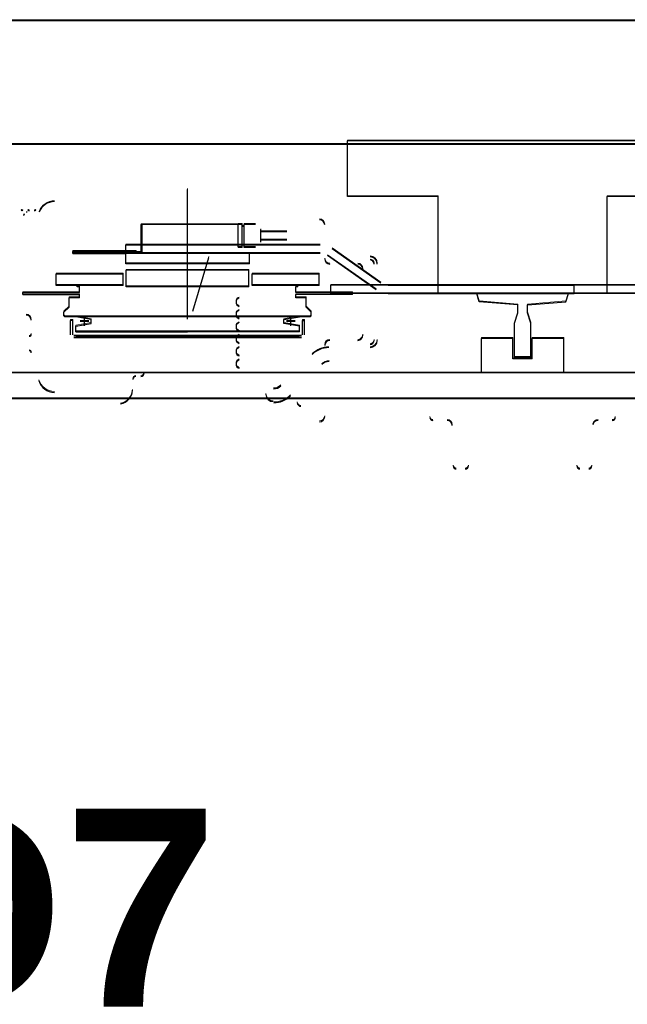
# Model space of a CAD drawing. Header units: millimetres. Extents: x -8642 to 28269, y -6609 to 3701.
# Tile 150 of 256: x 3771 to 3830, y -5071 to -4975. Entities that reach past the tile are written whole.
import ezdxf
from ezdxf.enums import TextEntityAlignment as Align

# ---------------------------------------------------------------- set-up
doc = ezdxf.new("R2010")
doc.units = ezdxf.units.MM
doc.header["$LTSCALE"] = 1000
doc.header["$MEASUREMENT"] = 0
doc.linetypes.add('rzut 1 pietra$0$ArchiTECH.PC Solid Line Type', pattern=[0])
doc.linetypes.add('SUFIT_1 PIETRO$0$ArchiTECH.PC Solid Line Type', pattern=[0])
doc.layers.add('IS_ARCH', color=254, linetype='Continuous', lineweight=18)
doc.layers.add('SUFIT_1 PIETRO$0$INWENTARYZACJA', color=254, linetype='Continuous')
doc.styles.add('rzut 1 pietra$0$ArchiTECHStyle3', font='arialbd.ttf', dxfattribs={"height": 0.192})

msp = doc.modelspace()

# ---------------------------------------------------------------- linework, layer by layer
at = {"layer": 'IS_ARCH', "linetype": 'rzut 1 pietra$0$ArchiTECH.PC Solid Line Type'}
for p, q in [((3703.298, -4975.21), (3917.298, -4975.21)), ((3917.521, -4975.21), (3703.428, -4975.21)), ((3905.298, -4987.21), (3715.298, -4987.21)), ((3905.298, -4987.21), (3715.298, -4987.21)), ((3905.298, -4987.21), (3715.298, -4987.21)), ((3905.298, -4987.21), (3715.298, -4987.21)), ((3715.428, -4987.21), (3905.521, -4987.21)), ((3836.798, -4986.89), (3802.798, -4986.89)), ((3802.798, -4992.29), (3802.798, -4986.89)), ((3836.798, -4986.89), (3802.798, -4986.89)), ((3802.798, -4992.29), (3802.798, -4986.89)), ((3802.798, -4992.29), (3802.798, -4986.89)), ((3836.798, -4986.89), (3802.798, -4986.89)), ((3787.298, -5004.175), (3787.298, -4991.599)), ((3787.298, -5004.175), (3787.298, -4991.599)), ((3787.298, -5004.175), (3787.298, -4991.599)), ((3811.598, -4992.29), (3802.798, -4992.29)), ((3811.598, -4992.29), (3802.798, -4992.29)), ((3811.598, -4992.29), (3802.798, -4992.29)), ((3811.598, -5001.69), (3811.598, -4992.29)), ((3811.598, -5001.69), (3811.598, -4992.29)), ((3811.598, -5001.69), (3811.598, -4992.29)), ((3827.998, -5001.69), (3827.998, -4992.29)), ((3836.798, -4992.29), (3827.998, -4992.29)), ((3827.998, -5001.69), (3827.998, -4992.29)), ((3836.798, -4992.29), (3827.998, -4992.29)), ((3836.798, -4992.29), (3827.998, -4992.29)), ((3827.998, -5001.69), (3827.998, -4992.29)), ((3792.198, -4994.997), (3782.798, -4994.997)), ((3782.798, -4997.697), (3782.798, -4994.997)), ((3792.198, -4994.997), (3782.798, -4994.997)), ((3782.798, -4997.697), (3782.798, -4994.997)), ((3782.798, -4997.697), (3782.798, -4994.997)), ((3792.198, -4994.997), (3782.798, -4994.997)), ((3782.898, -4997.797), (3782.898, -4994.997)), ((3782.898, -4997.797), (3782.898, -4994.997)), ((3782.898, -4997.797), (3782.898, -4994.997)), ((3792.598, -4994.982), (3792.198, -4994.982)), ((3792.598, -4994.982), (3792.198, -4994.982)), ((3792.598, -4994.982), (3792.198, -4994.982)), ((3792.198, -4997.197), (3792.198, -4994.997)), ((3792.198, -4997.197), (3792.198, -4994.997)), ((3792.198, -4997.197), (3792.198, -4994.997)), ((3792.598, -4997.212), (3792.598, -4994.982)), ((3792.598, -4997.212), (3792.598, -4994.982)), ((3792.598, -4997.212), (3792.598, -4994.982)), ((3793.898, -4994.982), (3792.798, -4994.982)), ((3792.798, -4997.212), (3792.798, -4994.982)), ((3793.898, -4994.982), (3792.798, -4994.982)), ((3792.798, -4997.212), (3792.798, -4994.982)), ((3792.798, -4997.212), (3792.798, -4994.982)), ((3793.898, -4994.982), (3792.798, -4994.982)), ((3792.798, -4995.187), (3792.598, -4995.187)), ((3792.798, -4995.187), (3792.598, -4995.187)), ((3792.798, -4995.187), (3792.598, -4995.187)), ((3794.398, -4996.712), (3794.398, -4995.482)), ((3794.398, -4996.712), (3794.398, -4995.482)), ((3794.398, -4996.712), (3794.398, -4995.482)), ((3796.938, -4995.697), (3794.398, -4995.697)), ((3796.938, -4995.697), (3794.398, -4995.697)), ((3796.938, -4995.697), (3794.398, -4995.697)), ((3800.167, -4996.99), (3781.298, -4996.99)), ((3781.298, -4997.79), (3781.298, -4996.99)), ((3800.167, -4996.99), (3781.298, -4996.99)), ((3781.298, -4997.79), (3781.298, -4996.99)), ((3781.298, -4997.79), (3781.298, -4996.99)), ((3800.167, -4996.99), (3781.298, -4996.99)), ((3792.798, -4997.007), (3792.598, -4997.007)), ((3792.798, -4997.007), (3792.598, -4997.007)), ((3792.798, -4997.007), (3792.598, -4997.007)), ((3796.938, -4996.497), (3794.398, -4996.497)), ((3796.938, -4996.497), (3794.398, -4996.497)), ((3796.938, -4996.497), (3794.398, -4996.497)), ((3782.298, -4997.597), (3776.148, -4997.597)), ((3776.148, -4997.797), (3776.148, -4997.597)), ((3782.298, -4997.597), (3776.148, -4997.597)), ((3776.148, -4997.797), (3776.148, -4997.597)), ((3776.148, -4997.797), (3776.148, -4997.597)), ((3782.298, -4997.597), (3776.148, -4997.597)), ((3783.248, -4997.797), (3776.148, -4997.797)), ((3776.148, -4997.797), (3781.298, -4997.797)), ((3783.248, -4997.797), (3776.148, -4997.797)), ((3776.148, -4997.797), (3781.298, -4997.797)), ((3776.148, -4997.797), (3781.298, -4997.797)), ((3783.248, -4997.797), (3776.148, -4997.797)), ((3800.167, -4997.79), (3781.298, -4997.79)), ((3800.167, -4997.79), (3781.298, -4997.79)), ((3800.167, -4997.79), (3781.298, -4997.79)), ((3781.298, -4998.797), (3781.298, -4997.797)), ((3781.298, -4998.797), (3781.298, -4997.797)), ((3781.298, -4998.797), (3781.298, -4997.797)), ((3781.798, -4997.797), (3781.798, -4997.597)), ((3781.798, -4997.797), (3781.798, -4997.597)), ((3781.798, -4997.797), (3781.798, -4997.597)), ((3782.298, -4997.797), (3782.298, -4997.597)), ((3782.298, -4997.797), (3782.298, -4997.597)), ((3782.298, -4997.797), (3782.298, -4997.597)), ((3782.798, -4997.697), (3782.298, -4997.697)), ((3782.798, -4997.697), (3782.298, -4997.697)), ((3782.798, -4997.697), (3782.298, -4997.697)), ((3793.298, -4997.797), (3789.492, -4997.797)), ((3793.298, -4997.797), (3789.492, -4997.797)), ((3793.298, -4997.797), (3789.492, -4997.797)), ((3792.598, -4997.212), (3792.198, -4997.212)), ((3792.598, -4997.212), (3792.198, -4997.212)), ((3792.598, -4997.212), (3792.198, -4997.212)), ((3793.898, -4997.212), (3792.798, -4997.212)), ((3793.898, -4997.212), (3792.798, -4997.212)), ((3793.898, -4997.212), (3792.798, -4997.212)), ((3793.298, -4998.797), (3793.298, -4997.797)), ((3793.298, -4998.797), (3793.298, -4997.797)), ((3793.298, -4998.797), (3793.298, -4997.797)), ((3805.599, -5001.328), (3800.856, -4998.007)), ((3805.599, -5001.328), (3800.856, -4998.007)), ((3805.599, -5001.328), (3800.856, -4998.007)), ((3806.057, -5000.672), (3801.315, -4997.351)), ((3806.057, -5000.672), (3801.315, -4997.351)), ((3806.057, -5000.672), (3801.315, -4997.351)), ((3793.298, -4998.797), (3781.298, -4998.797)), ((3793.298, -4998.797), (3781.298, -4998.797)), ((3793.298, -4998.797), (3781.298, -4998.797)), ((3787.798, -5003.397), (3789.362, -4998.193)), ((3787.798, -5003.397), (3789.362, -4998.193)), ((3787.798, -5003.397), (3789.362, -4998.193)), ((3781.048, -4999.797), (3774.548, -4999.797)), ((3774.548, -5000.897), (3774.548, -4999.797)), ((3781.048, -4999.797), (3774.548, -4999.797)), ((3774.548, -5000.897), (3774.548, -4999.797)), ((3774.548, -5000.897), (3774.548, -4999.797)), ((3781.048, -4999.797), (3774.548, -4999.797)), ((3781.048, -5000.897), (3781.048, -4999.797)), ((3781.048, -5000.897), (3781.048, -4999.797)), ((3781.048, -5000.897), (3781.048, -4999.797)), ((3781.348, -5001.027), (3781.348, -4999.427)), ((3793.248, -4999.427), (3781.348, -4999.427)), ((3781.348, -5001.027), (3781.348, -4999.427)), ((3793.248, -4999.427), (3781.348, -4999.427)), ((3793.248, -4999.427), (3781.348, -4999.427)), ((3781.348, -5001.027), (3781.348, -4999.427)), ((3793.248, -5001.027), (3793.248, -4999.427)), ((3793.248, -5001.027), (3793.248, -4999.427)), ((3793.248, -5001.027), (3793.248, -4999.427)), ((3800.048, -4999.797), (3793.548, -4999.797)), ((3793.548, -5000.897), (3793.548, -4999.797)), ((3800.048, -4999.797), (3793.548, -4999.797)), ((3793.548, -5000.897), (3793.548, -4999.797)), ((3793.548, -5000.897), (3793.548, -4999.797)), ((3800.048, -4999.797), (3793.548, -4999.797)), ((3800.048, -5000.897), (3800.048, -4999.797)), ((3800.048, -5000.897), (3800.048, -4999.797)), ((3800.048, -5000.897), (3800.048, -4999.797)), ((3781.048, -5000.897), (3774.548, -5000.897)), ((3781.048, -5000.897), (3774.548, -5000.897)), ((3781.048, -5000.897), (3774.548, -5000.897)), ((3776.598, -5001.047), (3776.598, -5000.897)), ((3776.598, -5001.047), (3776.598, -5000.897)), ((3776.598, -5001.047), (3776.598, -5000.897)), ((3800.048, -5000.897), (3793.548, -5000.897)), ((3800.048, -5000.897), (3793.548, -5000.897)), ((3800.048, -5000.897), (3793.548, -5000.897)), ((3797.998, -5001.047), (3797.998, -5000.897)), ((3797.998, -5001.047), (3797.998, -5000.897)), ((3797.998, -5001.047), (3797.998, -5000.897)), ((3801.195, -5001.69), (3801.195, -5000.89)), ((3857.053, -5000.89), (3801.195, -5000.89)), ((3801.195, -5001.69), (3801.195, -5000.89)), ((3857.053, -5000.89), (3801.195, -5000.89)), ((3857.053, -5000.89), (3801.195, -5000.89)), ((3801.195, -5001.69), (3801.195, -5000.89)), ((3806.746, -5000.89), (3824.798, -5000.89)), ((3806.746, -5000.89), (3824.798, -5000.89)), ((3806.746, -5000.89), (3824.798, -5000.89)), ((3824.798, -5001.69), (3824.798, -5000.89)), ((3824.798, -5001.69), (3824.798, -5000.89)), ((3824.798, -5001.69), (3824.798, -5000.89)), ((3771.298, -5001.797), (3771.298, -5001.597)), ((3776.798, -5001.597), (3771.298, -5001.597)), ((3771.298, -5001.797), (3771.298, -5001.597)), ((3776.798, -5001.597), (3771.298, -5001.597)), ((3776.798, -5001.597), (3771.298, -5001.597)), ((3771.298, -5001.797), (3771.298, -5001.597)), ((3771.298, -5001.797), (3776.798, -5001.797)), ((3771.298, -5001.797), (3776.798, -5001.797)), ((3771.298, -5001.797), (3776.798, -5001.797)), ((3776.798, -5001.047), (3776.598, -5001.047)), ((3776.798, -5001.047), (3776.598, -5001.047)), ((3776.798, -5001.047), (3776.598, -5001.047)), ((3776.798, -5001.597), (3776.798, -5001.047)), ((3776.798, -5001.597), (3776.798, -5001.047)), ((3776.798, -5001.597), (3776.798, -5001.047)), ((3776.798, -5002.097), (3776.798, -5001.797)), ((3776.798, -5002.097), (3776.798, -5001.797)), ((3776.798, -5002.097), (3776.798, -5001.797)), ((3793.248, -5001.027), (3781.348, -5001.027)), ((3793.248, -5001.027), (3781.348, -5001.027)), ((3793.248, -5001.027), (3781.348, -5001.027)), ((3797.998, -5001.047), (3797.798, -5001.047)), ((3797.798, -5001.597), (3797.798, -5001.047)), ((3797.998, -5001.047), (3797.798, -5001.047)), ((3797.798, -5001.597), (3797.798, -5001.047)), ((3797.798, -5001.597), (3797.798, -5001.047)), ((3797.998, -5001.047), (3797.798, -5001.047)), ((3803.298, -5001.597), (3797.798, -5001.597)), ((3803.298, -5001.597), (3797.798, -5001.597)), ((3803.298, -5001.597), (3797.798, -5001.597)), ((3797.798, -5002.097), (3797.798, -5001.797)), ((3803.298, -5001.797), (3797.798, -5001.797)), ((3797.798, -5002.097), (3797.798, -5001.797)), ((3803.298, -5001.797), (3797.798, -5001.797)), ((3803.298, -5001.797), (3797.798, -5001.797)), ((3797.798, -5002.097), (3797.798, -5001.797)), ((3857.053, -5001.69), (3801.195, -5001.69)), ((3857.053, -5001.69), (3801.195, -5001.69)), ((3857.053, -5001.69), (3801.195, -5001.69)), ((3803.298, -5001.797), (3803.298, -5001.597)), ((3803.298, -5001.797), (3803.298, -5001.597)), ((3803.298, -5001.797), (3803.298, -5001.597)), ((3806.746, -5001.69), (3824.798, -5001.69)), ((3806.746, -5001.69), (3824.798, -5001.69)), ((3806.746, -5001.69), (3824.798, -5001.69)), ((3827.998, -5001.69), (3811.598, -5001.69)), ((3827.998, -5001.69), (3811.598, -5001.69)), ((3827.998, -5001.69), (3811.598, -5001.69)), ((3815.598, -5002.48), (3815.348, -5001.69)), ((3815.598, -5002.48), (3815.348, -5001.69)), ((3815.598, -5002.48), (3815.348, -5001.69)), ((3823.998, -5002.48), (3824.248, -5001.69)), ((3823.998, -5002.48), (3824.248, -5001.69)), ((3823.998, -5002.48), (3824.248, -5001.69)), ((3775.798, -5002.997), (3775.798, -5002.097)), ((3776.798, -5002.097), (3775.798, -5002.097)), ((3775.798, -5002.997), (3775.798, -5002.097)), ((3776.798, -5002.097), (3775.798, -5002.097)), ((3776.798, -5002.097), (3775.798, -5002.097)), ((3775.798, -5002.997), (3775.798, -5002.097)), ((3798.798, -5002.097), (3797.798, -5002.097)), ((3798.798, -5002.097), (3797.798, -5002.097)), ((3798.798, -5002.097), (3797.798, -5002.097)), ((3798.798, -5002.997), (3798.798, -5002.097)), ((3798.798, -5002.997), (3798.798, -5002.097)), ((3798.798, -5002.997), (3798.798, -5002.097)), ((3819.323, -5002.8), (3815.598, -5002.48)), ((3819.323, -5002.8), (3815.598, -5002.48)), ((3819.323, -5002.8), (3815.598, -5002.48)), ((3819.323, -5003.55), (3819.323, -5002.8)), ((3819.323, -5003.55), (3819.323, -5002.8)), ((3819.323, -5003.55), (3819.323, -5002.8)), ((3820.273, -5002.8), (3823.998, -5002.48)), ((3820.273, -5002.8), (3823.998, -5002.48)), ((3820.273, -5002.8), (3823.998, -5002.48)), ((3820.273, -5003.55), (3820.273, -5002.8)), ((3820.273, -5003.55), (3820.273, -5002.8)), ((3820.273, -5003.55), (3820.273, -5002.8)), ((3775.298, -5003.497), (3775.798, -5002.997)), ((3775.298, -5003.497), (3775.798, -5002.997)), ((3775.298, -5003.497), (3775.798, -5002.997)), ((3775.298, -5003.847), (3775.298, -5003.497)), ((3775.298, -5003.847), (3775.298, -5003.497)), ((3775.298, -5003.847), (3775.298, -5003.497)), ((3799.298, -5003.497), (3798.798, -5002.997)), ((3799.298, -5003.497), (3798.798, -5002.997)), ((3799.298, -5003.497), (3798.798, -5002.997)), ((3799.298, -5003.847), (3799.298, -5003.497)), ((3799.298, -5003.847), (3799.298, -5003.497)), ((3799.298, -5003.847), (3799.298, -5003.497)), ((3819.004, -5004.55), (3819.323, -5003.55)), ((3819.004, -5004.55), (3819.323, -5003.55)), ((3819.004, -5004.55), (3819.323, -5003.55)), ((3820.592, -5004.55), (3820.273, -5003.55)), ((3820.592, -5004.55), (3820.273, -5003.55)), ((3820.592, -5004.55), (3820.273, -5003.55)), ((3775.398, -5003.947), (3775.298, -5003.847)), ((3775.398, -5003.947), (3775.298, -5003.847)), ((3775.398, -5003.947), (3775.298, -5003.847)), ((3799.198, -5003.947), (3775.398, -5003.947)), ((3799.198, -5003.947), (3775.398, -5003.947)), ((3799.198, -5003.947), (3775.398, -5003.947)), ((3776.148, -5004.297), (3775.948, -5004.297)), ((3775.948, -5005.697), (3775.948, -5004.297)), ((3776.148, -5004.297), (3775.948, -5004.297)), ((3775.948, -5005.697), (3775.948, -5004.297)), ((3775.948, -5005.697), (3775.948, -5004.297)), ((3776.148, -5004.297), (3775.948, -5004.297)), ((3776.148, -5005.697), (3776.148, -5004.297)), ((3776.148, -5005.697), (3776.148, -5004.297)), ((3776.148, -5005.697), (3776.148, -5004.297)), ((3777.948, -5004.212), (3776.448, -5003.947)), ((3777.948, -5004.212), (3776.448, -5003.947)), ((3777.948, -5004.212), (3776.448, -5003.947)), ((3776.448, -5004.847), (3777.948, -5004.583)), ((3776.448, -5004.847), (3777.948, -5004.583)), ((3776.448, -5004.847), (3777.948, -5004.583)), ((3777.718, -5004.397), (3776.878, -5004.397)), ((3777.718, -5004.397), (3776.878, -5004.397)), ((3777.718, -5004.397), (3776.878, -5004.397)), ((3777.298, -5004.817), (3777.298, -5003.977)), ((3777.298, -5004.817), (3777.298, -5003.977)), ((3777.298, -5004.817), (3777.298, -5003.977)), ((3777.948, -5004.583), (3777.948, -5004.212)), ((3777.948, -5004.583), (3777.948, -5004.212)), ((3777.948, -5004.583), (3777.948, -5004.212)), ((3796.648, -5004.212), (3798.148, -5003.947)), ((3796.648, -5004.212), (3798.148, -5003.947)), ((3796.648, -5004.212), (3798.148, -5003.947)), ((3796.648, -5004.583), (3796.648, -5004.212)), ((3796.648, -5004.583), (3796.648, -5004.212)), ((3796.648, -5004.583), (3796.648, -5004.212)), ((3798.148, -5004.847), (3796.648, -5004.583)), ((3798.148, -5004.847), (3796.648, -5004.583)), ((3798.148, -5004.847), (3796.648, -5004.583)), ((3797.718, -5004.397), (3796.878, -5004.397)), ((3797.718, -5004.397), (3796.878, -5004.397)), ((3797.718, -5004.397), (3796.878, -5004.397)), ((3797.298, -5004.817), (3797.298, -5003.977)), ((3797.298, -5004.817), (3797.298, -5003.977)), ((3797.298, -5004.817), (3797.298, -5003.977)), ((3798.448, -5005.697), (3798.448, -5004.297)), ((3798.448, -5004.297), (3798.648, -5004.297)), ((3798.448, -5005.697), (3798.448, -5004.297)), ((3798.448, -5004.297), (3798.648, -5004.297)), ((3798.448, -5004.297), (3798.648, -5004.297)), ((3798.448, -5005.697), (3798.448, -5004.297)), ((3798.648, -5005.697), (3798.648, -5004.297)), ((3798.648, -5005.697), (3798.648, -5004.297)), ((3798.648, -5005.697), (3798.648, -5004.297)), ((3799.198, -5003.947), (3799.298, -5003.847)), ((3799.198, -5003.947), (3799.298, -5003.847)), ((3799.198, -5003.947), (3799.298, -5003.847)), ((3819.004, -5007.89), (3819.004, -5004.55)), ((3819.004, -5007.89), (3819.004, -5004.55)), ((3819.004, -5007.89), (3819.004, -5004.55)), ((3820.592, -5007.89), (3820.592, -5004.55)), ((3820.592, -5007.89), (3820.592, -5004.55)), ((3820.592, -5007.89), (3820.592, -5004.55)), ((3776.448, -5005.397), (3776.448, -5004.847)), ((3776.448, -5005.397), (3776.448, -5004.847)), ((3776.448, -5005.397), (3776.448, -5004.847)), ((3776.448, -5005.397), (3787.298, -5005.397)), ((3776.448, -5005.397), (3787.298, -5005.397)), ((3776.448, -5005.397), (3787.298, -5005.397)), ((3798.148, -5005.397), (3787.298, -5005.397)), ((3798.148, -5005.397), (3787.298, -5005.397)), ((3798.148, -5005.397), (3787.298, -5005.397)), ((3798.148, -5005.397), (3798.148, -5004.847)), ((3798.148, -5005.397), (3798.148, -5004.847)), ((3798.148, -5005.397), (3798.148, -5004.847)), ((3776.473, -5005.797), (3776.248, -5005.797)), ((3776.473, -5005.797), (3776.248, -5005.797)), ((3776.473, -5005.797), (3776.248, -5005.797)), ((3798.348, -5005.997), (3776.248, -5005.997)), ((3798.348, -5005.997), (3776.248, -5005.997)), ((3798.348, -5005.997), (3776.248, -5005.997)), ((3776.473, -5005.797), (3798.123, -5005.797)), ((3776.473, -5005.797), (3798.123, -5005.797)), ((3776.473, -5005.797), (3798.123, -5005.797)), ((3798.348, -5005.797), (3798.123, -5005.797)), ((3798.348, -5005.797), (3798.123, -5005.797)), ((3798.348, -5005.797), (3798.123, -5005.797)), ((3815.798, -5009.39), (3815.798, -5006.04)), ((3818.854, -5006.04), (3815.798, -5006.04)), ((3815.798, -5009.39), (3815.798, -5006.04)), ((3818.854, -5006.04), (3815.798, -5006.04)), ((3818.854, -5006.04), (3815.798, -5006.04)), ((3815.798, -5009.39), (3815.798, -5006.04)), ((3818.854, -5008.04), (3818.854, -5006.04)), ((3818.854, -5008.04), (3818.854, -5006.04)), ((3818.854, -5008.04), (3818.854, -5006.04)), ((3820.742, -5008.04), (3820.742, -5006.04)), ((3823.798, -5006.04), (3820.742, -5006.04)), ((3820.742, -5008.04), (3820.742, -5006.04)), ((3823.798, -5006.04), (3820.742, -5006.04)), ((3823.798, -5006.04), (3820.742, -5006.04)), ((3820.742, -5008.04), (3820.742, -5006.04)), ((3823.798, -5009.39), (3823.798, -5006.04)), ((3823.798, -5009.39), (3823.798, -5006.04)), ((3823.798, -5009.39), (3823.798, -5006.04)), ((3820.742, -5008.04), (3818.854, -5008.04)), ((3820.742, -5008.04), (3818.854, -5008.04)), ((3820.742, -5008.04), (3818.854, -5008.04)), ((3820.592, -5007.89), (3819.004, -5007.89)), ((3820.592, -5007.89), (3819.004, -5007.89)), ((3820.592, -5007.89), (3819.004, -5007.89)), ((3884.798, -5009.39), (3732.298, -5009.39)), ((3884.798, -5009.39), (3732.298, -5009.39)), ((3884.798, -5009.39), (3732.298, -5009.39)), ((3884.798, -5011.89), (3734.798, -5011.89)), ((3884.798, -5011.89), (3734.798, -5011.89)), ((3884.798, -5011.89), (3734.798, -5011.89))]:
    msp.add_line(p, q, dxfattribs=at)
for centre, radius, start, end in [((3774.389, -4994.377), 1.6, 90, 158.93818), ((3771.225, -4993.702), 0.075, 10.36246, 169.63754), ((3771.359, -4993.917), 0.16, 273.66215, 315), ((3771.725, -4993.862), 0.06, 90, 135), ((3771.865, -4993.702), 0.075, 10.36246, 169.63754), ((3772.505, -4993.702), 0.075, 10.36246, 169.63754), ((3800.098, -4995.03), 0.5, 0, 90), ((3801.098, -4998.33), 0.5, 180, 270), ((3803.798, -4999.33), 0.5, 0, 90), ((3804.998, -4998.83), 0.7, 0, 90), ((3804.998, -4998.83), 0.4, 0, 90), ((3792.428, -5002.53), 0.43, 105, 180), ((3792.428, -5002.53), 0.43, 180, 255.00001), ((3771.633, -5004.277), 0.5, 0, 90), ((3792.428, -5003.73), 0.43, 105, 180), ((3792.428, -5003.73), 0.43, 180, 255.00001), ((3792.428, -5004.93), 0.43, 105, 180), ((3771.933, -5005.64), 0.2, 270, 0), ((3792.428, -5004.93), 0.43, 180, 255.00001), ((3792.428, -5006.13), 0.43, 105, 180), ((3792.428, -5006.13), 0.43, 180, 255.00001), ((3801.098, -5006.73), 0.5, 90, 180), ((3803.798, -5005.73), 0.5, 270, 0), ((3804.998, -5006.23), 0.7, 270, 0), ((3804.998, -5006.23), 0.4, 270, 0), ((3771.933, -5007.44), 0.2, 0, 90), ((3792.428, -5007.33), 0.43, 105, 180), ((3792.428, -5007.33), 0.43, 180, 255.00001), ((3801.003, -5009.23), 2.3, 90, 135), ((3792.428, -5008.53), 0.43, 105, 180), ((3792.428, -5008.53), 0.43, 180, 255.00001), ((3801.023, -5009.28), 1, 90, 135), ((3782.772, -5009.417), 0.31, 270, 358.5), ((3774.389, -5009.677), 1.6, 196.69924, 270), ((3782.29, -5010.037), 0.31, 90, 178), ((3780.545, -5011.027), 1.4, 280.31962, 358), ((3795.636, -5009.93), 1, 270, 315), ((3795.597, -5011.477), 0.7, 180, 270), ((3795.656, -5009.98), 2.3, 270, 315), ((3798.289, -5012.28), 0.35, 180, 270), ((3800.098, -5013.63), 0.5, 270, 0), ((3811.097, -5013.702), 0.3, 180, 270), ((3812.473, -5014.502), 0.5, 1.5, 90), ((3827.12, -5014.502), 0.5, 90, 169.697), ((3828.496, -5013.702), 0.3, 270, 0), ((3813.369, -5018.402), 0.3, 181.5, 270), ((3814.238, -5018.402), 0.3, 270, 358.5), ((3825.355, -5018.402), 0.3, 181.5, 270), ((3826.224, -5018.402), 0.3, 270, 358.5)]:
    msp.add_arc(centre, radius, start, end, dxfattribs=at)
at = {"layer": 'SUFIT_1 PIETRO$0$INWENTARYZACJA', "linetype": 'SUFIT_1 PIETRO$0$ArchiTECH.PC Solid Line Type'}
for p, q in [((3703.298, -4975.293), (3917.298, -4975.293)), ((3917.521, -4975.293), (3703.428, -4975.293)), ((3905.298, -4987.293), (3715.298, -4987.293)), ((3905.298, -4987.293), (3715.298, -4987.293)), ((3905.298, -4987.293), (3715.298, -4987.293)), ((3905.298, -4987.293), (3715.298, -4987.293)), ((3715.428, -4987.293), (3905.521, -4987.293)), ((3836.798, -4986.973), (3802.798, -4986.973)), ((3802.798, -4992.373), (3802.798, -4986.973)), ((3802.798, -4992.373), (3802.798, -4986.973)), ((3836.798, -4986.973), (3802.798, -4986.973)), ((3802.798, -4992.373), (3802.798, -4986.973)), ((3836.798, -4986.973), (3802.798, -4986.973)), ((3787.298, -5004.258), (3787.298, -4991.682)), ((3787.298, -5004.258), (3787.298, -4991.682)), ((3787.298, -5004.258), (3787.298, -4991.682)), ((3811.598, -4992.373), (3802.798, -4992.373)), ((3811.598, -4992.373), (3802.798, -4992.373)), ((3811.598, -4992.373), (3802.798, -4992.373)), ((3811.598, -5001.773), (3811.598, -4992.373)), ((3811.598, -5001.773), (3811.598, -4992.373)), ((3811.598, -5001.773), (3811.598, -4992.373)), ((3827.998, -5001.773), (3827.998, -4992.373)), ((3836.798, -4992.373), (3827.998, -4992.373)), ((3836.798, -4992.373), (3827.998, -4992.373)), ((3827.998, -5001.773), (3827.998, -4992.373)), ((3836.798, -4992.373), (3827.998, -4992.373)), ((3827.998, -5001.773), (3827.998, -4992.373)), ((3792.198, -4995.081), (3782.798, -4995.081)), ((3782.798, -4997.781), (3782.798, -4995.081)), ((3782.798, -4997.781), (3782.798, -4995.081)), ((3792.198, -4995.081), (3782.798, -4995.081)), ((3782.798, -4997.781), (3782.798, -4995.081)), ((3792.198, -4995.081), (3782.798, -4995.081)), ((3782.898, -4997.881), (3782.898, -4995.081)), ((3782.898, -4997.881), (3782.898, -4995.081)), ((3782.898, -4997.881), (3782.898, -4995.081)), ((3792.598, -4995.066), (3792.198, -4995.066)), ((3792.598, -4995.066), (3792.198, -4995.066)), ((3792.598, -4995.066), (3792.198, -4995.066)), ((3792.198, -4997.281), (3792.198, -4995.081)), ((3792.198, -4997.281), (3792.198, -4995.081)), ((3792.198, -4997.281), (3792.198, -4995.081)), ((3792.598, -4997.296), (3792.598, -4995.066)), ((3792.598, -4997.296), (3792.598, -4995.066)), ((3792.598, -4997.296), (3792.598, -4995.066)), ((3793.898, -4995.066), (3792.798, -4995.066)), ((3792.798, -4997.296), (3792.798, -4995.066)), ((3792.798, -4997.296), (3792.798, -4995.066)), ((3793.898, -4995.066), (3792.798, -4995.066)), ((3792.798, -4997.296), (3792.798, -4995.066)), ((3793.898, -4995.066), (3792.798, -4995.066)), ((3792.798, -4995.271), (3792.598, -4995.271)), ((3792.798, -4995.271), (3792.598, -4995.271)), ((3792.798, -4995.271), (3792.598, -4995.271)), ((3794.398, -4996.796), (3794.398, -4995.566)), ((3794.398, -4996.796), (3794.398, -4995.566)), ((3794.398, -4996.796), (3794.398, -4995.566)), ((3796.938, -4995.781), (3794.398, -4995.781)), ((3796.938, -4995.781), (3794.398, -4995.781)), ((3796.938, -4995.781), (3794.398, -4995.781)), ((3800.167, -4997.074), (3781.298, -4997.074)), ((3781.298, -4997.874), (3781.298, -4997.074)), ((3781.298, -4997.874), (3781.298, -4997.074)), ((3800.167, -4997.074), (3781.298, -4997.074)), ((3781.298, -4997.874), (3781.298, -4997.074)), ((3800.167, -4997.074), (3781.298, -4997.074)), ((3792.798, -4997.091), (3792.598, -4997.091)), ((3792.798, -4997.091), (3792.598, -4997.091)), ((3792.798, -4997.091), (3792.598, -4997.091)), ((3796.938, -4996.581), (3794.398, -4996.581)), ((3796.938, -4996.581), (3794.398, -4996.581)), ((3796.938, -4996.581), (3794.398, -4996.581)), ((3782.298, -4997.681), (3776.148, -4997.681)), ((3776.148, -4997.881), (3776.148, -4997.681)), ((3776.148, -4997.881), (3776.148, -4997.681)), ((3782.298, -4997.681), (3776.148, -4997.681)), ((3776.148, -4997.881), (3776.148, -4997.681)), ((3782.298, -4997.681), (3776.148, -4997.681)), ((3783.248, -4997.881), (3776.148, -4997.881)), ((3776.148, -4997.881), (3781.298, -4997.881)), ((3776.148, -4997.881), (3781.298, -4997.881)), ((3783.248, -4997.881), (3776.148, -4997.881)), ((3776.148, -4997.881), (3781.298, -4997.881)), ((3783.248, -4997.881), (3776.148, -4997.881)), ((3800.167, -4997.874), (3781.298, -4997.874)), ((3800.167, -4997.874), (3781.298, -4997.874)), ((3800.167, -4997.874), (3781.298, -4997.874)), ((3781.298, -4998.881), (3781.298, -4997.881)), ((3781.298, -4998.881), (3781.298, -4997.881)), ((3781.298, -4998.881), (3781.298, -4997.881)), ((3781.798, -4997.881), (3781.798, -4997.681)), ((3781.798, -4997.881), (3781.798, -4997.681)), ((3781.798, -4997.881), (3781.798, -4997.681)), ((3782.298, -4997.881), (3782.298, -4997.681)), ((3782.298, -4997.881), (3782.298, -4997.681)), ((3782.298, -4997.881), (3782.298, -4997.681)), ((3782.798, -4997.781), (3782.298, -4997.781)), ((3782.798, -4997.781), (3782.298, -4997.781)), ((3782.798, -4997.781), (3782.298, -4997.781)), ((3793.298, -4997.881), (3789.492, -4997.881)), ((3793.298, -4997.881), (3789.492, -4997.881)), ((3793.298, -4997.881), (3789.492, -4997.881)), ((3792.598, -4997.296), (3792.198, -4997.296)), ((3792.598, -4997.296), (3792.198, -4997.296)), ((3792.598, -4997.296), (3792.198, -4997.296)), ((3793.898, -4997.296), (3792.798, -4997.296)), ((3793.898, -4997.296), (3792.798, -4997.296)), ((3793.898, -4997.296), (3792.798, -4997.296)), ((3793.298, -4998.881), (3793.298, -4997.881)), ((3793.298, -4998.881), (3793.298, -4997.881)), ((3793.298, -4998.881), (3793.298, -4997.881)), ((3806.058, -5000.756), (3801.315, -4997.435)), ((3806.058, -5000.756), (3801.315, -4997.435)), ((3806.058, -5000.756), (3801.315, -4997.435)), ((3793.298, -4998.881), (3781.298, -4998.881)), ((3793.298, -4998.881), (3781.298, -4998.881)), ((3793.298, -4998.881), (3781.298, -4998.881)), ((3787.798, -5003.481), (3789.362, -4998.277)), ((3787.798, -5003.481), (3789.362, -4998.277)), ((3787.798, -5003.481), (3789.362, -4998.277)), ((3805.599, -5001.412), (3800.856, -4998.091)), ((3805.599, -5001.412), (3800.856, -4998.091)), ((3805.599, -5001.412), (3800.856, -4998.091)), ((3781.048, -4999.881), (3774.548, -4999.881)), ((3774.548, -5000.981), (3774.548, -4999.881)), ((3774.548, -5000.981), (3774.548, -4999.881)), ((3781.048, -4999.881), (3774.548, -4999.881)), ((3774.548, -5000.981), (3774.548, -4999.881)), ((3781.048, -4999.881), (3774.548, -4999.881)), ((3781.048, -5000.981), (3781.048, -4999.881)), ((3781.048, -5000.981), (3781.048, -4999.881)), ((3781.048, -5000.981), (3781.048, -4999.881)), ((3781.348, -5001.111), (3781.348, -4999.511)), ((3793.248, -4999.511), (3781.348, -4999.511)), ((3793.248, -4999.511), (3781.348, -4999.511)), ((3781.348, -5001.111), (3781.348, -4999.511)), ((3793.248, -4999.511), (3781.348, -4999.511)), ((3781.348, -5001.111), (3781.348, -4999.511)), ((3793.248, -5001.111), (3793.248, -4999.511)), ((3793.248, -5001.111), (3793.248, -4999.511)), ((3793.248, -5001.111), (3793.248, -4999.511)), ((3800.048, -4999.881), (3793.548, -4999.881)), ((3793.548, -5000.981), (3793.548, -4999.881)), ((3793.548, -5000.981), (3793.548, -4999.881)), ((3800.048, -4999.881), (3793.548, -4999.881)), ((3793.548, -5000.981), (3793.548, -4999.881)), ((3800.048, -4999.881), (3793.548, -4999.881)), ((3800.048, -5000.981), (3800.048, -4999.881)), ((3800.048, -5000.981), (3800.048, -4999.881)), ((3800.048, -5000.981), (3800.048, -4999.881)), ((3771.298, -5001.881), (3771.298, -5001.681)), ((3776.798, -5001.681), (3771.298, -5001.681)), ((3776.798, -5001.681), (3771.298, -5001.681)), ((3771.298, -5001.881), (3771.298, -5001.681)), ((3776.798, -5001.681), (3771.298, -5001.681)), ((3771.298, -5001.881), (3771.298, -5001.681)), ((3781.048, -5000.981), (3774.548, -5000.981)), ((3781.048, -5000.981), (3774.548, -5000.981)), ((3781.048, -5000.981), (3774.548, -5000.981)), ((3776.598, -5001.131), (3776.598, -5000.981)), ((3776.598, -5001.131), (3776.598, -5000.981)), ((3776.598, -5001.131), (3776.598, -5000.981)), ((3776.798, -5001.131), (3776.598, -5001.131)), ((3776.798, -5001.131), (3776.598, -5001.131)), ((3776.798, -5001.131), (3776.598, -5001.131)), ((3776.798, -5001.681), (3776.798, -5001.131)), ((3776.798, -5001.681), (3776.798, -5001.131)), ((3776.798, -5001.681), (3776.798, -5001.131)), ((3793.248, -5001.111), (3781.348, -5001.111)), ((3793.248, -5001.111), (3781.348, -5001.111)), ((3793.248, -5001.111), (3781.348, -5001.111)), ((3800.048, -5000.981), (3793.548, -5000.981)), ((3800.048, -5000.981), (3793.548, -5000.981)), ((3800.048, -5000.981), (3793.548, -5000.981)), ((3797.998, -5001.131), (3797.798, -5001.131)), ((3797.798, -5001.681), (3797.798, -5001.131)), ((3797.798, -5001.681), (3797.798, -5001.131)), ((3797.998, -5001.131), (3797.798, -5001.131)), ((3797.798, -5001.681), (3797.798, -5001.131)), ((3797.998, -5001.131), (3797.798, -5001.131)), ((3803.298, -5001.681), (3797.798, -5001.681)), ((3803.298, -5001.681), (3797.798, -5001.681)), ((3803.298, -5001.681), (3797.798, -5001.681)), ((3797.998, -5001.131), (3797.998, -5000.981)), ((3797.998, -5001.131), (3797.998, -5000.981)), ((3797.998, -5001.131), (3797.998, -5000.981)), ((3801.195, -5001.773), (3801.195, -5000.973)), ((3857.053, -5000.973), (3801.195, -5000.973)), ((3857.053, -5000.973), (3801.195, -5000.973)), ((3801.195, -5001.773), (3801.195, -5000.973)), ((3857.053, -5000.973), (3801.195, -5000.973)), ((3801.195, -5001.773), (3801.195, -5000.973)), ((3857.053, -5001.773), (3801.195, -5001.773)), ((3857.053, -5001.773), (3801.195, -5001.773)), ((3857.053, -5001.773), (3801.195, -5001.773)), ((3803.298, -5001.881), (3803.298, -5001.681)), ((3803.298, -5001.881), (3803.298, -5001.681)), ((3803.298, -5001.881), (3803.298, -5001.681)), ((3806.746, -5000.973), (3824.798, -5000.973)), ((3806.746, -5000.973), (3824.798, -5000.973)), ((3806.746, -5000.973), (3824.798, -5000.973)), ((3806.746, -5001.773), (3824.798, -5001.773)), ((3806.746, -5001.773), (3824.798, -5001.773)), ((3806.746, -5001.773), (3824.798, -5001.773)), ((3827.998, -5001.773), (3811.598, -5001.773)), ((3827.998, -5001.773), (3811.598, -5001.773)), ((3827.998, -5001.773), (3811.598, -5001.773)), ((3815.598, -5002.563), (3815.348, -5001.773)), ((3815.598, -5002.563), (3815.348, -5001.773)), ((3815.598, -5002.563), (3815.348, -5001.773)), ((3823.998, -5002.563), (3824.248, -5001.773)), ((3823.998, -5002.563), (3824.248, -5001.773)), ((3823.998, -5002.563), (3824.248, -5001.773)), ((3824.798, -5001.773), (3824.798, -5000.973)), ((3824.798, -5001.773), (3824.798, -5000.973)), ((3824.798, -5001.773), (3824.798, -5000.973)), ((3771.298, -5001.881), (3776.798, -5001.881)), ((3771.298, -5001.881), (3776.798, -5001.881)), ((3771.298, -5001.881), (3776.798, -5001.881)), ((3775.798, -5003.081), (3775.798, -5002.181)), ((3776.798, -5002.181), (3775.798, -5002.181)), ((3776.798, -5002.181), (3775.798, -5002.181)), ((3775.798, -5003.081), (3775.798, -5002.181)), ((3776.798, -5002.181), (3775.798, -5002.181)), ((3775.798, -5003.081), (3775.798, -5002.181)), ((3776.798, -5002.181), (3776.798, -5001.881)), ((3776.798, -5002.181), (3776.798, -5001.881)), ((3776.798, -5002.181), (3776.798, -5001.881)), ((3797.798, -5002.181), (3797.798, -5001.881)), ((3803.298, -5001.881), (3797.798, -5001.881)), ((3803.298, -5001.881), (3797.798, -5001.881)), ((3797.798, -5002.181), (3797.798, -5001.881)), ((3803.298, -5001.881), (3797.798, -5001.881)), ((3797.798, -5002.181), (3797.798, -5001.881)), ((3798.798, -5002.181), (3797.798, -5002.181)), ((3798.798, -5002.181), (3797.798, -5002.181)), ((3798.798, -5002.181), (3797.798, -5002.181)), ((3798.798, -5003.081), (3798.798, -5002.181)), ((3798.798, -5003.081), (3798.798, -5002.181)), ((3798.798, -5003.081), (3798.798, -5002.181)), ((3819.323, -5002.883), (3815.598, -5002.563)), ((3819.323, -5002.883), (3815.598, -5002.563)), ((3819.323, -5002.883), (3815.598, -5002.563)), ((3820.273, -5002.883), (3823.998, -5002.563)), ((3820.273, -5002.883), (3823.998, -5002.563)), ((3820.273, -5002.883), (3823.998, -5002.563)), ((3775.298, -5003.581), (3775.798, -5003.081)), ((3775.298, -5003.581), (3775.798, -5003.081)), ((3775.298, -5003.581), (3775.798, -5003.081)), ((3775.298, -5003.931), (3775.298, -5003.581)), ((3775.298, -5003.931), (3775.298, -5003.581)), ((3775.298, -5003.931), (3775.298, -5003.581)), ((3799.298, -5003.581), (3798.798, -5003.081)), ((3799.298, -5003.581), (3798.798, -5003.081)), ((3799.298, -5003.581), (3798.798, -5003.081)), ((3799.298, -5003.931), (3799.298, -5003.581)), ((3799.298, -5003.931), (3799.298, -5003.581)), ((3799.298, -5003.931), (3799.298, -5003.581)), ((3819.004, -5004.633), (3819.323, -5003.633)), ((3819.004, -5004.633), (3819.323, -5003.633)), ((3819.004, -5004.633), (3819.323, -5003.633)), ((3819.323, -5003.633), (3819.323, -5002.883)), ((3819.323, -5003.633), (3819.323, -5002.883)), ((3819.323, -5003.633), (3819.323, -5002.883)), ((3820.273, -5003.633), (3820.273, -5002.883)), ((3820.273, -5003.633), (3820.273, -5002.883)), ((3820.273, -5003.633), (3820.273, -5002.883)), ((3820.592, -5004.633), (3820.273, -5003.633)), ((3820.592, -5004.633), (3820.273, -5003.633)), ((3820.592, -5004.633), (3820.273, -5003.633)), ((3775.398, -5004.031), (3775.298, -5003.931)), ((3775.398, -5004.031), (3775.298, -5003.931)), ((3775.398, -5004.031), (3775.298, -5003.931)), ((3799.198, -5004.031), (3775.398, -5004.031)), ((3799.198, -5004.031), (3775.398, -5004.031)), ((3799.198, -5004.031), (3775.398, -5004.031)), ((3776.148, -5004.381), (3775.948, -5004.381)), ((3775.948, -5005.781), (3775.948, -5004.381)), ((3775.948, -5005.781), (3775.948, -5004.381)), ((3776.148, -5004.381), (3775.948, -5004.381)), ((3775.948, -5005.781), (3775.948, -5004.381)), ((3776.148, -5004.381), (3775.948, -5004.381)), ((3776.148, -5005.781), (3776.148, -5004.381)), ((3776.148, -5005.781), (3776.148, -5004.381)), ((3776.148, -5005.781), (3776.148, -5004.381)), ((3777.948, -5004.296), (3776.448, -5004.031)), ((3777.948, -5004.296), (3776.448, -5004.031)), ((3777.948, -5004.296), (3776.448, -5004.031)), ((3776.448, -5004.931), (3777.948, -5004.667)), ((3776.448, -5004.931), (3777.948, -5004.667)), ((3776.448, -5004.931), (3777.948, -5004.667)), ((3777.718, -5004.481), (3776.878, -5004.481)), ((3777.718, -5004.481), (3776.878, -5004.481)), ((3777.718, -5004.481), (3776.878, -5004.481)), ((3777.298, -5004.901), (3777.298, -5004.061)), ((3777.298, -5004.901), (3777.298, -5004.061)), ((3777.298, -5004.901), (3777.298, -5004.061)), ((3777.948, -5004.667), (3777.948, -5004.296)), ((3777.948, -5004.667), (3777.948, -5004.296)), ((3777.948, -5004.667), (3777.948, -5004.296)), ((3796.648, -5004.296), (3798.148, -5004.031)), ((3796.648, -5004.296), (3798.148, -5004.031)), ((3796.648, -5004.296), (3798.148, -5004.031)), ((3796.648, -5004.667), (3796.648, -5004.296)), ((3796.648, -5004.667), (3796.648, -5004.296)), ((3796.648, -5004.667), (3796.648, -5004.296)), ((3798.148, -5004.931), (3796.648, -5004.667)), ((3798.148, -5004.931), (3796.648, -5004.667)), ((3798.148, -5004.931), (3796.648, -5004.667)), ((3797.718, -5004.481), (3796.878, -5004.481)), ((3797.718, -5004.481), (3796.878, -5004.481)), ((3797.718, -5004.481), (3796.878, -5004.481)), ((3797.298, -5004.901), (3797.298, -5004.061)), ((3797.298, -5004.901), (3797.298, -5004.061)), ((3797.298, -5004.901), (3797.298, -5004.061)), ((3798.448, -5005.781), (3798.448, -5004.381)), ((3798.448, -5004.381), (3798.648, -5004.381)), ((3798.448, -5004.381), (3798.648, -5004.381)), ((3798.448, -5005.781), (3798.448, -5004.381)), ((3798.448, -5004.381), (3798.648, -5004.381)), ((3798.448, -5005.781), (3798.448, -5004.381)), ((3798.648, -5005.781), (3798.648, -5004.381)), ((3798.648, -5005.781), (3798.648, -5004.381)), ((3798.648, -5005.781), (3798.648, -5004.381)), ((3799.198, -5004.031), (3799.298, -5003.931)), ((3799.198, -5004.031), (3799.298, -5003.931)), ((3799.198, -5004.031), (3799.298, -5003.931)), ((3819.004, -5007.973), (3819.004, -5004.633)), ((3819.004, -5007.973), (3819.004, -5004.633)), ((3819.004, -5007.973), (3819.004, -5004.633)), ((3820.592, -5007.973), (3820.592, -5004.633)), ((3820.592, -5007.973), (3820.592, -5004.633)), ((3820.592, -5007.973), (3820.592, -5004.633)), ((3776.448, -5005.481), (3776.448, -5004.931)), ((3776.448, -5005.481), (3776.448, -5004.931)), ((3776.448, -5005.481), (3776.448, -5004.931)), ((3776.448, -5005.481), (3787.298, -5005.481)), ((3776.448, -5005.481), (3787.298, -5005.481)), ((3776.448, -5005.481), (3787.298, -5005.481)), ((3798.148, -5005.481), (3787.298, -5005.481)), ((3798.148, -5005.481), (3787.298, -5005.481)), ((3798.148, -5005.481), (3787.298, -5005.481)), ((3798.148, -5005.481), (3798.148, -5004.931)), ((3798.148, -5005.481), (3798.148, -5004.931)), ((3798.148, -5005.481), (3798.148, -5004.931)), ((3776.473, -5005.881), (3776.248, -5005.881)), ((3776.473, -5005.881), (3776.248, -5005.881)), ((3776.473, -5005.881), (3776.248, -5005.881)), ((3798.348, -5006.081), (3776.248, -5006.081)), ((3798.348, -5006.081), (3776.248, -5006.081)), ((3798.348, -5006.081), (3776.248, -5006.081)), ((3776.473, -5005.881), (3798.123, -5005.881)), ((3776.473, -5005.881), (3798.123, -5005.881)), ((3776.473, -5005.881), (3798.123, -5005.881)), ((3798.348, -5005.881), (3798.123, -5005.881)), ((3798.348, -5005.881), (3798.123, -5005.881)), ((3798.348, -5005.881), (3798.123, -5005.881)), ((3815.798, -5009.473), (3815.798, -5006.123)), ((3818.854, -5006.123), (3815.798, -5006.123)), ((3818.854, -5006.123), (3815.798, -5006.123)), ((3815.798, -5009.473), (3815.798, -5006.123)), ((3818.854, -5006.123), (3815.798, -5006.123)), ((3815.798, -5009.473), (3815.798, -5006.123)), ((3818.854, -5008.123), (3818.854, -5006.123)), ((3818.854, -5008.123), (3818.854, -5006.123)), ((3818.854, -5008.123), (3818.854, -5006.123)), ((3820.742, -5008.123), (3820.742, -5006.123)), ((3823.798, -5006.123), (3820.742, -5006.123)), ((3823.798, -5006.123), (3820.742, -5006.123)), ((3820.742, -5008.123), (3820.742, -5006.123)), ((3823.798, -5006.123), (3820.742, -5006.123)), ((3820.742, -5008.123), (3820.742, -5006.123)), ((3823.798, -5009.473), (3823.798, -5006.123)), ((3823.798, -5009.473), (3823.798, -5006.123)), ((3823.798, -5009.473), (3823.798, -5006.123)), ((3820.742, -5008.123), (3818.854, -5008.123)), ((3820.742, -5008.123), (3818.854, -5008.123)), ((3820.742, -5008.123), (3818.854, -5008.123)), ((3820.592, -5007.973), (3819.004, -5007.973)), ((3820.592, -5007.973), (3819.004, -5007.973)), ((3820.592, -5007.973), (3819.004, -5007.973)), ((3884.798, -5009.473), (3732.298, -5009.473)), ((3884.798, -5009.473), (3732.298, -5009.473)), ((3884.798, -5009.473), (3732.298, -5009.473)), ((3884.798, -5011.973), (3734.798, -5011.973)), ((3884.798, -5011.973), (3734.798, -5011.973)), ((3884.798, -5011.973), (3734.798, -5011.973))]:
    msp.add_line(p, q, dxfattribs=at)
for centre, radius, start, end in [((3774.389, -4994.46), 1.6, 90, 158.93818), ((3771.225, -4993.785), 0.075, 10.36246, 169.63754), ((3771.359, -4994), 0.16, 273.66215, 315), ((3771.725, -4993.945), 0.06, 90, 135), ((3771.865, -4993.785), 0.075, 10.36246, 169.63754), ((3772.505, -4993.785), 0.075, 10.36246, 169.63754), ((3800.098, -4995.113), 0.5, 0, 90), ((3801.098, -4998.413), 0.5, 180, 270), ((3803.798, -4999.413), 0.5, 0, 90), ((3804.998, -4998.913), 0.7, 0, 90), ((3804.998, -4998.913), 0.4, 0, 90), ((3792.428, -5002.613), 0.43, 105, 180), ((3792.428, -5002.613), 0.43, 180, 255.00001), ((3792.428, -5003.813), 0.43, 105, 180), ((3771.633, -5004.36), 0.5, 0, 90), ((3792.428, -5003.813), 0.43, 180, 255.00001), ((3792.428, -5005.013), 0.43, 105, 180), ((3792.428, -5005.013), 0.43, 180, 255.00001), ((3771.933, -5005.724), 0.2, 270, 0), ((3792.428, -5006.213), 0.43, 105, 180), ((3792.428, -5006.213), 0.43, 180, 255.00001), ((3801.098, -5006.813), 0.5, 90, 180), ((3803.798, -5005.813), 0.5, 270, 0), ((3804.998, -5006.313), 0.4, 270, 0), ((3804.998, -5006.313), 0.7, 270, 0), ((3771.933, -5007.524), 0.2, 0, 90), ((3792.428, -5007.413), 0.43, 105, 180), ((3792.428, -5007.413), 0.43, 180, 255.00001), ((3801.003, -5009.313), 2.3, 90, 135), ((3792.428, -5008.613), 0.43, 105, 180), ((3801.023, -5009.363), 1, 90, 135), ((3782.772, -5009.5), 0.31, 270, 358.5), ((3792.428, -5008.613), 0.43, 180, 255.00001), ((3774.389, -5009.76), 1.6, 196.69924, 270), ((3782.29, -5010.12), 0.31, 90, 178), ((3780.545, -5011.11), 1.4, 280.31962, 358), ((3795.636, -5010.013), 1, 270, 315), ((3795.597, -5011.56), 0.7, 180, 270), ((3795.656, -5010.063), 2.3, 270, 315), ((3798.289, -5012.363), 0.35, 180, 270), ((3800.098, -5013.713), 0.5, 270, 0), ((3811.097, -5013.785), 0.3, 180, 270), ((3812.473, -5014.585), 0.5, 1.5, 90), ((3827.12, -5014.585), 0.5, 90, 169.697), ((3828.496, -5013.785), 0.3, 270, 0), ((3813.369, -5018.485), 0.3, 181.5, 270), ((3814.238, -5018.485), 0.3, 270, 358.5), ((3825.355, -5018.485), 0.3, 181.5, 270), ((3826.224, -5018.485), 0.3, 270, 358.5)]:
    msp.add_arc(centre, radius, start, end, dxfattribs=at)

# ---------------------------------------------------------------- texts
at = {"layer": 'IS_ARCH', "style": 'rzut 1 pietra$0$ArchiTECHStyle3'}
msp.add_text('D7', height=19.2, dxfattribs=at).set_placement((3755.939, -5076.718), align=Align.BOTTOM_LEFT)

doc.saveas('drawing.dxf')
